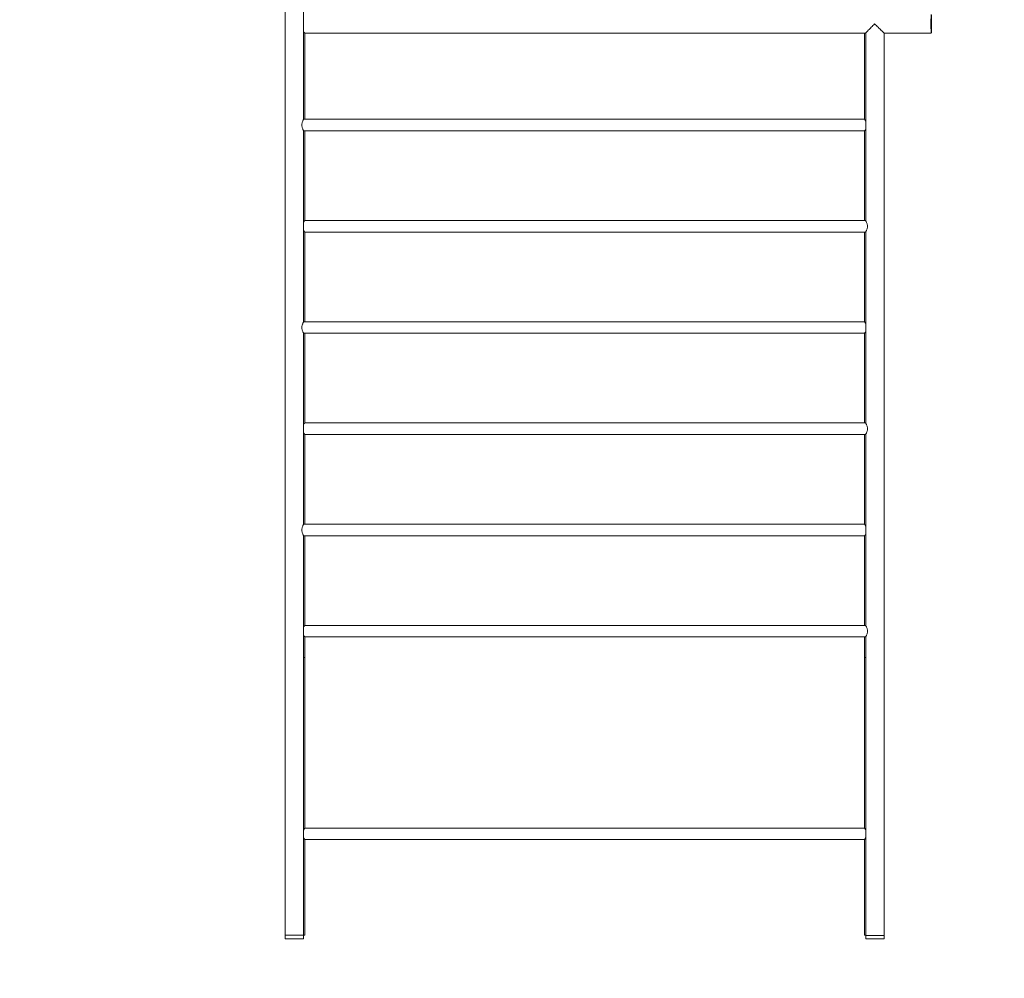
# Model space of a CAD drawing. Header units: millimetres. Extents: x -15460 to -845, y -12492 to -9086.
# Tile 10 of 11: x -2548 to -1697, y -11290 to -10461. Entities that reach past the tile are written whole.
import ezdxf

# ---------------------------------------------------------------- set-up
doc = ezdxf.new("R2010")
doc.units = ezdxf.units.MM
doc.header["$MEASUREMENT"] = 0
doc.layers.add('Default', color=7, linetype='Continuous', lineweight=18, true_color=0x000000)
doc.layers.add('Make2D$visible$lines', color=7, linetype='Continuous', lineweight=18, true_color=0x000000)

msp = doc.modelspace()

# ---------------------------------------------------------------- linework, layer by layer
at = {"layer": 'Default'}
for points in [[(-2318.56, -11252.58), (-2318.56, -11255.58), (-2302.56, -11255.58), (-2302.56, -11252.58)], [(-1816.56, -11252.72), (-1816.56, -11255.72), (-1800.56, -11255.72), (-1800.56, -11252.72)]]:
    msp.add_lwpolyline(points, dxfattribs=at)
msp.add_open_spline([(-4547.88, -12462.73), (-2712.69, -12462.73), (-877.51, -12462.73), (-877.51, -10796.3), (-877.51, -9129.87), (-2712.69, -9129.87), (-4547.88, -9129.87), (-4547.88, -10796.3), (-4547.88, -12462.73)], degree=2, knots=[0, 0, 0, 5526.643888, 5526.643888, 8859.505469, 8859.505469, 14386.149356, 14386.149356, 17719.010938, 17719.010938, 17719.010938], dxfattribs=at)
at = {"layer": 'Make2D$visible$lines'}
for points, degree in [([(-2318.56, -11252.58), (-2318.56, -10731.4), (-2318.56, -10210.22)], 2), ([(-2302.56, -10382.21), (-2302.56, -10464.72), (-2302.56, -10547.23)], 2), ([(-1816.56, -10472.72), (-2059.06, -10472.72), (-2301.56, -10472.72)], 2), ([(-2301.56, -10472.72), (-2301.56, -10509.97), (-2301.56, -10547.22)], 2), ([(-1817.56, -10547.22), (-1817.56, -10509.97), (-1817.56, -10472.72)], 2), ([(-1816.55, -10472.72), (-1816.56, -10472.72), (-1816.56, -10472.72), (-1816.56, -10472.72)], 3), ([(-1816.56, -10634.73), (-1816.56, -10553.72), (-1816.56, -10472.72)], 2), ([(-1759.87, -10472.72), (-1780.22, -10472.72), (-1800.56, -10472.72)], 2), ([(-1800.56, -10472.72), (-1800.56, -10862.72), (-1800.56, -11252.72)], 2), ([(-2302.56, -10547.22), (-2060.06, -10547.22), (-1817.55, -10547.22)], 2), ([(-2302.56, -10557.21), (-2302.56, -10639.72), (-2302.56, -10722.23)], 2), ([(-2302.56, -10557.22), (-2060.06, -10557.22), (-1817.55, -10557.22)], 2), ([(-2301.56, -10557.22), (-2301.56, -10595.97), (-2301.56, -10634.72)], 2), ([(-1817.56, -10634.72), (-1817.56, -10595.97), (-1817.56, -10557.22)], 2), ([(-1816.55, -10634.72), (-2059.06, -10634.72), (-2301.56, -10634.72)], 2), ([(-1816.56, -10634.72), (-1816.56, -10634.72), (-1816.56, -10634.72), (-1816.55, -10634.72)], 3), ([(-1816.55, -10644.72), (-2059.06, -10644.72), (-2301.56, -10644.72)], 2), ([(-2301.56, -10644.72), (-2301.56, -10683.47), (-2301.56, -10722.22)], 2), ([(-1817.56, -10722.22), (-1817.56, -10683.47), (-1817.56, -10644.72)], 2), ([(-1816.55, -10644.72), (-1816.56, -10644.72), (-1816.56, -10644.72), (-1816.56, -10644.72)], 3), ([(-1816.56, -10809.73), (-1816.56, -10727.22), (-1816.56, -10644.72)], 2), ([(-2302.56, -10722.22), (-2060.06, -10722.22), (-1817.55, -10722.22)], 2), ([(-2302.56, -10732.21), (-2302.56, -10814.72), (-2302.56, -10897.23)], 2), ([(-2302.56, -10732.22), (-2060.06, -10732.22), (-1817.55, -10732.22)], 2), ([(-2301.56, -10732.22), (-2301.56, -10770.97), (-2301.56, -10809.72)], 2), ([(-1817.56, -10809.72), (-1817.56, -10770.97), (-1817.56, -10732.22)], 2), ([(-1816.55, -10809.72), (-2059.06, -10809.72), (-2301.56, -10809.72)], 2), ([(-1816.55, -10819.72), (-2059.06, -10819.72), (-2301.56, -10819.72)], 2), ([(-2301.56, -10819.72), (-2301.56, -10858.47), (-2301.56, -10897.22)], 2), ([(-1817.56, -10897.22), (-1817.56, -10858.47), (-1817.56, -10819.72)], 2), ([(-1816.56, -10819.72), (-1816.56, -10819.72), (-1816.56, -10819.72), (-1816.55, -10819.72)], 3), ([(-1816.56, -10984.73), (-1816.56, -10902.22), (-1816.56, -10819.72)], 2), ([(-2302.56, -10897.22), (-2060.06, -10897.22), (-1817.55, -10897.22)], 2), ([(-2302.56, -10907.21), (-2302.56, -11079.9), (-2302.56, -11252.58)], 2), ([(-2302.56, -10907.22), (-2060.06, -10907.22), (-1817.55, -10907.22)], 2), ([(-2301.56, -10907.22), (-2301.56, -10945.97), (-2301.56, -10984.72)], 2), ([(-1817.56, -10984.72), (-1817.56, -10945.97), (-1817.56, -10907.22)], 2), ([(-1816.55, -10984.72), (-2059.06, -10984.72), (-2301.56, -10984.72)], 2), ([(-1816.56, -10984.72), (-1816.56, -10984.72), (-1816.56, -10984.72), (-1816.55, -10984.72)], 3), ([(-1816.55, -10994.72), (-2059.06, -10994.72), (-2301.56, -10994.72)], 2), ([(-2301.56, -10994.72), (-2301.56, -11003.54), (-2301.56, -11012.36)], 2), ([(-1817.56, -11012.36), (-1817.56, -11003.54), (-1817.56, -10994.72)], 2), ([(-1816.55, -10994.72), (-1816.56, -10994.72), (-1816.56, -10994.72), (-1816.56, -10994.72)], 3), ([(-1816.56, -11252.72), (-1816.56, -11123.72), (-1816.56, -10994.72)], 2), ([(-2302.54, -11012.36), (-2302.55, -11012.36), (-2302.56, -11012.36)], 2), ([(-2302.52, -11012.36), (-2302.53, -11012.36), (-2302.54, -11012.36)], 2), ([(-2302.45, -11012.36), (-2302.49, -11012.36), (-2302.52, -11012.36)], 2), ([(-2302.43, -11012.36), (-2302.44, -11012.36), (-2302.45, -11012.36)], 2), ([(-2302.36, -11012.36), (-2302.4, -11012.36), (-2302.43, -11012.36)], 2), ([(-2302.35, -11012.36), (-2302.35, -11012.36), (-2302.36, -11012.36)], 2), ([(-2302.27, -11012.36), (-2302.31, -11012.36), (-2302.35, -11012.36)], 2), ([(-2302.26, -11012.36), (-2302.27, -11012.36), (-2302.27, -11012.36)], 2), ([(-2302.24, -11012.36), (-2302.25, -11012.36), (-2302.26, -11012.36)], 2), ([(-2302.18, -11012.36), (-2302.21, -11012.36), (-2302.24, -11012.36)], 2), ([(-2302.16, -11012.36), (-2302.17, -11012.36), (-2302.18, -11012.36)], 2), ([(-2302.11, -11012.36), (-2302.14, -11012.36), (-2302.16, -11012.36)], 2), ([(-2302.09, -11012.36), (-2302.1, -11012.36), (-2302.11, -11012.36)], 2), ([(-2302.04, -11012.36), (-2302.06, -11012.36), (-2302.09, -11012.36)], 2), ([(-2302.02, -11012.36), (-2302.03, -11012.36), (-2302.04, -11012.36)], 2), ([(-2301.97, -11012.36), (-2302, -11012.36), (-2302.02, -11012.36)], 2), ([(-2301.95, -11012.36), (-2301.96, -11012.36), (-2301.97, -11012.36)], 2), ([(-2301.91, -11012.36), (-2301.93, -11012.36), (-2301.95, -11012.36)], 2), ([(-2301.89, -11012.36), (-2301.9, -11012.36), (-2301.91, -11012.36)], 2), ([(-2301.85, -11012.36), (-2301.87, -11012.36), (-2301.89, -11012.36)], 2), ([(-2301.84, -11012.36), (-2301.85, -11012.36), (-2301.85, -11012.36)], 2), ([(-2301.8, -11012.36), (-2301.82, -11012.36), (-2301.84, -11012.36)], 2), ([(-2301.78, -11012.36), (-2301.79, -11012.36), (-2301.8, -11012.36)], 2), ([(-2301.75, -11012.36), (-2301.77, -11012.36), (-2301.78, -11012.36)], 2), ([(-2301.74, -11012.36), (-2301.75, -11012.36), (-2301.75, -11012.36)], 2), ([(-2301.71, -11012.36), (-2301.73, -11012.36), (-2301.74, -11012.36)], 2), ([(-2301.7, -11012.36), (-2301.7, -11012.36), (-2301.71, -11012.36)], 2), ([(-2301.67, -11012.36), (-2301.69, -11012.36), (-2301.7, -11012.36)], 2), ([(-2301.66, -11012.36), (-2301.67, -11012.36), (-2301.67, -11012.36)], 2), ([(-2301.61, -11012.36), (-2301.64, -11012.36), (-2301.66, -11012.36)], 2), ([(-2301.66, -11012.36), (-2301.66, -11012.36), (-2301.66, -11012.36)], 2), ([(-2301.59, -11012.36), (-2301.6, -11012.36), (-2301.61, -11012.36)], 2), ([(-2301.56, -11012.36), (-2301.58, -11012.36), (-2301.59, -11012.36)], 2), ([(-2301.56, -11012.36), (-2301.56, -11012.36), (-2301.56, -11012.36)], 2), ([(-2301.56, -11012.36), (-2301.56, -11086.11), (-2301.56, -11159.86)], 2), ([(-1817.55, -11012.36), (-1817.55, -11012.36), (-1817.56, -11012.36)], 2), ([(-1817.56, -11012.36), (-1817.56, -11086.11), (-1817.56, -11159.86)], 2), ([(-1817.54, -11012.36), (-1817.54, -11012.36), (-1817.55, -11012.36)], 2), ([(-1817.55, -11012.36), (-1817.55, -11012.36), (-1817.55, -11012.36)], 2), ([(-1817.55, -11012.36), (-1817.55, -11012.36), (-1817.55, -11012.36)], 2), ([(-1817.55, -11012.36), (-1817.55, -11012.36), (-1817.55, -11012.36)], 2), ([(-1817.53, -11012.36), (-1817.53, -11012.36), (-1817.54, -11012.36)], 2), ([(-1817.52, -11012.36), (-1817.52, -11012.36), (-1817.53, -11012.36)], 2), ([(-1817.51, -11012.36), (-1817.51, -11012.36), (-1817.52, -11012.36)], 2), ([(-1817.5, -11012.36), (-1817.51, -11012.36), (-1817.51, -11012.36)], 2), ([(-1817.45, -11012.36), (-1817.47, -11012.36), (-1817.5, -11012.36)], 2), ([(-1817.5, -11012.36), (-1817.5, -11012.36), (-1817.5, -11012.36)], 2), ([(-1817.44, -11012.36), (-1817.44, -11012.36), (-1817.45, -11012.36)], 2), ([(-1817.45, -11012.36), (-1817.45, -11012.36), (-1817.45, -11012.36)], 2), ([(-1817.41, -11012.36), (-1817.42, -11012.36), (-1817.44, -11012.36)], 2), ([(-1817.4, -11012.36), (-1817.41, -11012.36), (-1817.41, -11012.36)], 2), ([(-1817.37, -11012.36), (-1817.39, -11012.36), (-1817.4, -11012.36)], 2), ([(-1817.36, -11012.36), (-1817.36, -11012.36), (-1817.37, -11012.36)], 2), ([(-1817.33, -11012.36), (-1817.34, -11012.36), (-1817.36, -11012.36)], 2), ([(-1817.31, -11012.36), (-1817.32, -11012.36), (-1817.33, -11012.36)], 2), ([(-1817.28, -11012.36), (-1817.29, -11012.36), (-1817.31, -11012.36)], 2), ([(-1817.26, -11012.36), (-1817.27, -11012.36), (-1817.28, -11012.36)], 2), ([(-1817.22, -11012.36), (-1817.24, -11012.36), (-1817.26, -11012.36)], 2), ([(-1817.2, -11012.36), (-1817.21, -11012.36), (-1817.22, -11012.36)], 2), ([(-1817.16, -11012.36), (-1817.18, -11012.36), (-1817.2, -11012.36)], 2), ([(-1817.14, -11012.36), (-1817.15, -11012.36), (-1817.16, -11012.36)], 2), ([(-1817.09, -11012.36), (-1817.11, -11012.36), (-1817.14, -11012.36)], 2), ([(-1817.07, -11012.36), (-1817.08, -11012.36), (-1817.09, -11012.36)], 2), ([(-1817.02, -11012.36), (-1817.05, -11012.36), (-1817.07, -11012.36)], 2), ([(-1817, -11012.36), (-1817.01, -11012.36), (-1817.02, -11012.36)], 2), ([(-1816.95, -11012.36), (-1816.97, -11012.36), (-1817, -11012.36)], 2), ([(-1816.92, -11012.36), (-1816.94, -11012.36), (-1816.95, -11012.36)], 2), ([(-1816.87, -11012.36), (-1816.9, -11012.36), (-1816.92, -11012.36)], 2), ([(-1816.85, -11012.36), (-1816.86, -11012.36), (-1816.87, -11012.36)], 2), ([(-1816.84, -11012.36), (-1816.84, -11012.36), (-1816.85, -11012.36)], 2), ([(-1816.76, -11012.36), (-1816.8, -11012.36), (-1816.84, -11012.36)], 2), ([(-1816.75, -11012.36), (-1816.76, -11012.36), (-1816.76, -11012.36)], 2), ([(-1816.68, -11012.36), (-1816.71, -11012.36), (-1816.75, -11012.36)], 2), ([(-1816.66, -11012.36), (-1816.67, -11012.36), (-1816.68, -11012.36)], 2), ([(-1816.59, -11012.36), (-1816.62, -11012.36), (-1816.66, -11012.36)], 2), ([(-1816.57, -11012.36), (-1816.58, -11012.36), (-1816.59, -11012.36)], 2), ([(-1816.56, -11012.36), (-1816.56, -11012.36), (-1816.57, -11012.36)], 2), ([(-2301.56, -11159.86), (-2059.56, -11159.86), (-1817.56, -11159.86)], 2), ([(-2301.56, -11169.86), (-2301.56, -11211.11), (-2301.56, -11252.36)], 2), ([(-2301.56, -11169.86), (-2059.56, -11169.86), (-1817.56, -11169.86)], 2), ([(-1817.56, -11169.86), (-1817.56, -11211.11), (-1817.56, -11252.36)], 2), ([(-2301.56, -11252.36), (-2302.06, -11252.36), (-2302.56, -11252.36)], 2), ([(-1816.56, -11252.36), (-1817.06, -11252.36), (-1817.56, -11252.36)], 2), ([(-1808.83, -11252.72), (-1804.69, -11252.72), (-1800.56, -11252.72)], 2)]:
    msp.add_open_spline(points, degree=degree, dxfattribs=at)
for points, weights, knots in [([(-1759.87, -10472.72), (-1760.14, -10472.72), (-1760.14, -10464.72), (-1760.14, -10456.72), (-1759.87, -10456.72), (-1759.6, -10456.72), (-1759.6, -10464.72), (-1759.6, -10472.72), (-1759.87, -10472.72)], [1, 0.707106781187, 1, 0.707106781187, 1, 0.707106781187, 1, 0.707106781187, 1], [0, 0, 0, 12.566371, 12.566371, 25.132741, 25.132741, 37.699112, 37.699112, 50.265482, 50.265482, 50.265482]), ([(-2318.56, -11252.58), (-2318.29, -11252.58), (-2310.29, -11252.58), (-2302.64, -11252.58), (-2302.56, -11252.58)], [0.982266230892, 0.707106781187, 1, 0.716259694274, 0.982266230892], [12.173672, 12.173672, 12.173672, 24.939508, 24.939508, 37.306413, 37.306413, 37.306413])]:
    msp.add_rational_spline(points, weights, degree=2, knots=knots, dxfattribs=at)
for points, knots in [([(-1816.56, -10472.72), (-1816.56, -10472.71), (-1816.55, -10472.69), (-1816.5, -10472.63), (-1816.39, -10472.49), (-1816.21, -10472.29), (-1815.83, -10471.87), (-1815.18, -10471.19), (-1813.8, -10469.75), (-1811.66, -10467.57), (-1809.83, -10465.72), (-1808.83, -10464.72)], [0, 0, 0, 0, 0.018981, 0.069719, 0.23781, 0.533443, 0.892214, 1.946691, 3.3331, 6.882254, 11.126101, 11.126101, 11.126101, 11.126101]), ([(-1808.83, -10464.72), (-1808.32, -10465.23), (-1807.31, -10466.23), (-1805.4, -10468.13), (-1803.66, -10469.84), (-1802.15, -10471.29), (-1801.44, -10471.96), (-1801.01, -10472.36), (-1800.79, -10472.55), (-1800.66, -10472.66), (-1800.59, -10472.71), (-1800.57, -10472.72), (-1800.56, -10472.72)], [0, 0, 0, 0, 2.153292, 4.271956, 8.061379, 9.480145, 10.566625, 10.979033, 11.254495, 11.432137, 11.482562, 11.507491, 11.507491, 11.507491, 11.507491]), ([(-2302.56, -10471.85), (-2302.49, -10471.91), (-2302.42, -10471.98), (-2302.12, -10472.25), (-2301.93, -10472.42), (-2301.66, -10472.66), (-2301.58, -10472.72), (-2301.56, -10472.72)], [11.384128, 11.384128, 11.384128, 11.384128, 11.875196, 11.875196, 13.588812, 13.588812, 15.306152, 15.306152, 15.306152, 15.306152]), ([(-2302.56, -10547.23), (-2302.56, -10547.24), (-2302.56, -10547.26), (-2302.58, -10547.31), (-2302.63, -10547.42), (-2302.76, -10547.67), (-2302.91, -10547.96), (-2303.13, -10548.41), (-2303.42, -10549.05), (-2303.78, -10549.99), (-2304.06, -10551.1), (-2304.12, -10551.86), (-2304.12, -10552.22), (-2304.12, -10552.41), (-2304.11, -10552.77), (-2304.01, -10553.52), (-2303.78, -10554.46), (-2303.42, -10555.39), (-2303.13, -10556.03), (-2302.91, -10556.48), (-2302.76, -10556.78), (-2302.63, -10557.03), (-2302.58, -10557.13), (-2302.56, -10557.19), (-2302.56, -10557.21), (-2302.56, -10557.21)], [0, 0, 0, 0, 0.022562, 0.06058, 0.183343, 0.355321, 0.901281, 1.182068, 1.845197, 3.024109, 4.184369, 5.283813, 5.283813, 5.283813, 5.837017, 6.383256, 7.543516, 8.722428, 9.385557, 9.666344, 10.212304, 10.384282, 10.507045, 10.545063, 10.567625, 10.567625, 10.567625, 10.567625]), ([(-2302.56, -10547.22), (-2302.56, -10547.22), (-2302.56, -10547.22), (-2302.56, -10547.22), (-2302.56, -10547.22), (-2302.56, -10547.22), (-2302.56, -10547.22)], [16.2162094, 16.2162094, 16.2162094, 16.2162094, 16.2526034, 16.2526034, 16.2526034, 16.3788633, 16.3788633, 16.3788633, 16.3788633]), ([(-1816.56, -10548.82), (-1816.6, -10548.75), (-1816.68, -10548.59), (-1816.85, -10548.27), (-1817.09, -10547.87), (-1817.32, -10547.52), (-1817.47, -10547.31), (-1817.53, -10547.24), (-1817.54, -10547.23), (-1817.55, -10547.22)], [0, 0, 0, 0, 0.257751, 0.546572, 1.08631, 1.638648, 1.823829, 1.874198, 1.890224, 1.890224, 1.890224, 1.890224]), ([(-1817.55, -10557.22), (-1817.54, -10557.22), (-1817.53, -10557.2), (-1817.47, -10557.14), (-1817.32, -10556.93), (-1816.99, -10556.42), (-1816.72, -10555.94), (-1816.56, -10555.62)], [0, 0, 0, 0, 0.016026, 0.066395, 0.251575, 0.803914, 1.890224, 1.890224, 1.890224, 1.890224]), ([(-2302.56, -10557.22), (-2302.56, -10557.22), (-2302.56, -10557.22), (-2302.56, -10557.22), (-2302.56, -10557.22), (-2302.56, -10557.22), (-2302.56, -10557.22)], [32.2428299, 32.2428299, 32.2428299, 32.2428299, 32.3690898, 32.3690898, 32.3690898, 32.4054838, 32.4054838, 32.4054838, 32.4054838]), ([(-2301.56, -10634.72), (-2301.57, -10634.73), (-2301.59, -10634.74), (-2301.64, -10634.79), (-2301.79, -10634.98), (-2302.12, -10635.47), (-2302.39, -10635.93), (-2302.56, -10636.26)], [0, 0, 0, 0, 0.017602, 0.061138, 0.22638, 0.734861, 1.836625, 1.836625, 1.836625, 1.836625]), ([(-1816.56, -10644.72), (-1816.56, -10644.71), (-1816.55, -10644.7), (-1816.54, -10644.65), (-1816.5, -10644.57), (-1816.38, -10644.33), (-1816.22, -10644.05), (-1816, -10643.6), (-1815.68, -10642.94), (-1815.29, -10641.98), (-1815.01, -10640.84), (-1814.94, -10640.09), (-1814.94, -10639.72), (-1814.94, -10639.54), (-1814.96, -10639.17), (-1815.05, -10638.42), (-1815.29, -10637.46), (-1815.68, -10636.51), (-1816, -10635.84), (-1816.22, -10635.4), (-1816.38, -10635.11), (-1816.5, -10634.87), (-1816.54, -10634.79), (-1816.55, -10634.75), (-1816.56, -10634.73), (-1816.56, -10634.73)], [0, 0, 0, 0, 0.01702, 0.045912, 0.139227, 0.29505, 0.841159, 1.116335, 1.789653, 3.055991, 4.199786, 5.306116, 5.306116, 5.306116, 5.862835, 6.412446, 7.556241, 8.822579, 9.495896, 9.771073, 10.317182, 10.473005, 10.56632, 10.595212, 10.612232, 10.612232, 10.612232, 10.612232]), ([(-2302.56, -10643.19), (-2302.52, -10643.26), (-2302.43, -10643.43), (-2302.25, -10643.75), (-2302.01, -10644.13), (-2301.78, -10644.47), (-2301.64, -10644.65), (-2301.59, -10644.71), (-2301.57, -10644.72), (-2301.56, -10644.72)], [0, 0, 0, 0, 0.261847, 0.552518, 1.106958, 1.620683, 1.781932, 1.82377, 1.836625, 1.836625, 1.836625, 1.836625]), ([(-2302.56, -10722.23), (-2302.56, -10722.24), (-2302.56, -10722.26), (-2302.58, -10722.31), (-2302.63, -10722.42), (-2302.76, -10722.67), (-2302.91, -10722.96), (-2303.13, -10723.41), (-2303.42, -10724.05), (-2303.78, -10724.99), (-2304.06, -10726.1), (-2304.12, -10726.86), (-2304.12, -10727.22), (-2304.12, -10727.41), (-2304.11, -10727.77), (-2304.01, -10728.52), (-2303.78, -10729.46), (-2303.42, -10730.39), (-2303.13, -10731.03), (-2302.91, -10731.48), (-2302.76, -10731.78), (-2302.63, -10732.03), (-2302.58, -10732.13), (-2302.56, -10732.19), (-2302.56, -10732.21), (-2302.56, -10732.21)], [0, 0, 0, 0, 0.022562, 0.06058, 0.183343, 0.355321, 0.901281, 1.182068, 1.845197, 3.024109, 4.184369, 5.283813, 5.283813, 5.283813, 5.837017, 6.383256, 7.543516, 8.722428, 9.385557, 9.666344, 10.212304, 10.384282, 10.507045, 10.545063, 10.567625, 10.567625, 10.567625, 10.567625]), ([(-2302.56, -10722.22), (-2302.56, -10722.22), (-2302.56, -10722.22), (-2302.56, -10722.22), (-2302.56, -10722.22), (-2302.56, -10722.22), (-2302.56, -10722.22)], [16.2162094, 16.2162094, 16.2162094, 16.2162094, 16.2526034, 16.2526034, 16.2526034, 16.3788633, 16.3788633, 16.3788633, 16.3788633]), ([(-1816.56, -10723.82), (-1816.6, -10723.75), (-1816.68, -10723.59), (-1816.85, -10723.27), (-1817.09, -10722.87), (-1817.32, -10722.52), (-1817.47, -10722.31), (-1817.53, -10722.24), (-1817.54, -10722.23), (-1817.55, -10722.22)], [0, 0, 0, 0, 0.257751, 0.546572, 1.08631, 1.638648, 1.823829, 1.874198, 1.890224, 1.890224, 1.890224, 1.890224]), ([(-2302.56, -10732.22), (-2302.56, -10732.22), (-2302.56, -10732.22), (-2302.56, -10732.22), (-2302.56, -10732.22), (-2302.56, -10732.22), (-2302.56, -10732.22)], [32.2428299, 32.2428299, 32.2428299, 32.2428299, 32.3690898, 32.3690898, 32.3690898, 32.4054838, 32.4054838, 32.4054838, 32.4054838]), ([(-1817.55, -10732.22), (-1817.54, -10732.21), (-1817.52, -10732.2), (-1817.47, -10732.14), (-1817.32, -10731.93), (-1816.99, -10731.42), (-1816.72, -10730.94), (-1816.56, -10730.62)], [0, 0, 0, 0, 0.01345, 0.066229, 0.253602, 0.79487, 1.890224, 1.890224, 1.890224, 1.890224]), ([(-2301.56, -10809.72), (-2301.57, -10809.73), (-2301.59, -10809.74), (-2301.64, -10809.79), (-2301.79, -10809.98), (-2302.12, -10810.47), (-2302.39, -10810.93), (-2302.56, -10811.26)], [0, 0, 0, 0, 0.017602, 0.061138, 0.22638, 0.734861, 1.836625, 1.836625, 1.836625, 1.836625]), ([(-1816.55, -10809.72), (-1816.55, -10809.72), (-1816.55, -10809.72), (-1816.55, -10809.72), (-1816.56, -10809.72), (-1816.56, -10809.72), (-1816.56, -10809.72)], [16.1750518, 16.1750518, 16.1750518, 16.1750518, 16.2114457, 16.2114457, 16.2114457, 16.3388139, 16.3388139, 16.3388139, 16.3388139]), ([(-1816.56, -10809.73), (-1816.56, -10809.73), (-1816.55, -10809.75), (-1816.54, -10809.79), (-1816.5, -10809.87), (-1816.38, -10810.11), (-1816.22, -10810.4), (-1816, -10810.84), (-1815.68, -10811.51), (-1815.29, -10812.46), (-1815.01, -10813.6), (-1814.94, -10814.35), (-1814.94, -10814.72), (-1814.94, -10814.91), (-1814.96, -10815.28), (-1815.05, -10816.02), (-1815.29, -10816.98), (-1815.68, -10817.94), (-1816, -10818.6), (-1816.22, -10819.05), (-1816.38, -10819.33), (-1816.5, -10819.57), (-1816.54, -10819.65), (-1816.55, -10819.7), (-1816.56, -10819.71), (-1816.56, -10819.72)], [0, 0, 0, 0, 0.01702, 0.045912, 0.139227, 0.29505, 0.841159, 1.116335, 1.789653, 3.055991, 4.199786, 5.306116, 5.306116, 5.306116, 5.862835, 6.412446, 7.556241, 8.822579, 9.495897, 9.771073, 10.317182, 10.473005, 10.56632, 10.595212, 10.612232, 10.612232, 10.612232, 10.612232]), ([(-2302.56, -10818.19), (-2302.52, -10818.26), (-2302.43, -10818.42), (-2302.25, -10818.74), (-2302.02, -10819.12), (-2301.79, -10819.46), (-2301.64, -10819.65), (-2301.59, -10819.7), (-2301.57, -10819.72), (-2301.56, -10819.72)], [0, 0, 0, 0, 0.258037, 0.543322, 1.101764, 1.610245, 1.775487, 1.819022, 1.836625, 1.836625, 1.836625, 1.836625]), ([(-2302.56, -10897.23), (-2302.56, -10897.24), (-2302.56, -10897.26), (-2302.58, -10897.31), (-2302.63, -10897.42), (-2302.76, -10897.67), (-2302.91, -10897.96), (-2303.13, -10898.41), (-2303.42, -10899.05), (-2303.78, -10899.99), (-2304.06, -10901.1), (-2304.12, -10901.86), (-2304.12, -10902.22), (-2304.12, -10902.41), (-2304.11, -10902.77), (-2304.01, -10903.52), (-2303.78, -10904.46), (-2303.42, -10905.39), (-2303.13, -10906.03), (-2302.91, -10906.48), (-2302.76, -10906.78), (-2302.63, -10907.03), (-2302.58, -10907.13), (-2302.56, -10907.19), (-2302.56, -10907.21), (-2302.56, -10907.21)], [0, 0, 0, 0, 0.022562, 0.06058, 0.183343, 0.355321, 0.901281, 1.182068, 1.845197, 3.024109, 4.184369, 5.283813, 5.283813, 5.283813, 5.837017, 6.383256, 7.543516, 8.722428, 9.385557, 9.666344, 10.212304, 10.384282, 10.507045, 10.545063, 10.567625, 10.567625, 10.567625, 10.567625]), ([(-1816.56, -10898.82), (-1816.6, -10898.75), (-1816.68, -10898.58), (-1816.86, -10898.26), (-1817.09, -10897.87), (-1817.32, -10897.52), (-1817.47, -10897.31), (-1817.52, -10897.24), (-1817.54, -10897.23), (-1817.55, -10897.22)], [0, 0, 0, 0, 0.260539, 0.555475, 1.095354, 1.636621, 1.823995, 1.876773, 1.890224, 1.890224, 1.890224, 1.890224]), ([(-1817.55, -10907.22), (-1817.54, -10907.21), (-1817.52, -10907.2), (-1817.47, -10907.14), (-1817.32, -10906.93), (-1816.99, -10906.42), (-1816.72, -10905.94), (-1816.56, -10905.62)], [0, 0, 0, 0, 0.01345, 0.066229, 0.253602, 0.79487, 1.890224, 1.890224, 1.890224, 1.890224]), ([(-2301.56, -10984.72), (-2301.57, -10984.73), (-2301.59, -10984.74), (-2301.64, -10984.79), (-2301.79, -10984.98), (-2302.12, -10985.47), (-2302.39, -10985.93), (-2302.56, -10986.26)], [0, 0, 0, 0, 0.017602, 0.061138, 0.22638, 0.734861, 1.836625, 1.836625, 1.836625, 1.836625]), ([(-1816.56, -10994.72), (-1816.56, -10994.71), (-1816.55, -10994.7), (-1816.54, -10994.65), (-1816.5, -10994.57), (-1816.38, -10994.33), (-1816.22, -10994.05), (-1816, -10993.6), (-1815.68, -10992.94), (-1815.29, -10991.98), (-1815.01, -10990.84), (-1814.94, -10990.09), (-1814.94, -10989.72), (-1814.94, -10989.54), (-1814.96, -10989.18), (-1815.05, -10988.43), (-1815.29, -10987.47), (-1815.67, -10986.51), (-1815.99, -10985.85), (-1816.22, -10985.4), (-1816.38, -10985.11), (-1816.49, -10984.88), (-1816.54, -10984.79), (-1816.55, -10984.75), (-1816.56, -10984.73), (-1816.56, -10984.73)], [0, 0, 0, 0, 0.01702, 0.045912, 0.139227, 0.29505, 0.841159, 1.116335, 1.789653, 3.055991, 4.199786, 5.306116, 5.306116, 5.306116, 5.850913, 6.38655, 7.556227, 8.822571, 9.47278, 9.780482, 10.314046, 10.46761, 10.563805, 10.594194, 10.612042, 10.612042, 10.612042, 10.612042]), ([(-2302.56, -10993.19), (-2302.52, -10993.26), (-2302.43, -10993.43), (-2302.25, -10993.75), (-2302.01, -10994.13), (-2301.78, -10994.47), (-2301.64, -10994.65), (-2301.59, -10994.71), (-2301.57, -10994.72), (-2301.56, -10994.72)], [0, 0, 0, 0, 0.261847, 0.552518, 1.106958, 1.620683, 1.781932, 1.82377, 1.836625, 1.836625, 1.836625, 1.836625]), ([(-2302.56, -11161.71), (-2302.53, -11161.64), (-2302.46, -11161.49), (-2302.32, -11161.19), (-2302.03, -11160.64), (-2301.75, -11160.18), (-2301.56, -11159.86)], [0, 0, 0, 0, 0.229827, 0.486931, 0.983531, 2.101289, 2.101289, 2.101289, 2.101289]), ([(-1817.56, -11159.86), (-1817.51, -11159.94), (-1817.41, -11160.1), (-1817.22, -11160.41), (-1816.92, -11160.94), (-1816.69, -11161.39), (-1816.56, -11161.69)], [0, 0, 0, 0, 0.28371, 0.558522, 1.096142, 2.085998, 2.085998, 2.085998, 2.085998]), ([(-2301.56, -11169.86), (-2301.61, -11169.78), (-2301.71, -11169.62), (-2301.9, -11169.29), (-2302.2, -11168.77), (-2302.42, -11168.32), (-2302.56, -11168.02)], [0, 0, 0, 0, 0.287667, 0.58045, 1.117757, 2.101289, 2.101289, 2.101289, 2.101289]), ([(-1816.56, -11168.03), (-1816.59, -11168.1), (-1816.66, -11168.26), (-1816.81, -11168.56), (-1817.1, -11169.1), (-1817.36, -11169.55), (-1817.56, -11169.86)], [0, 0, 0, 0, 0.240816, 0.509301, 1.001023, 2.085999, 2.085999, 2.085999, 2.085999])]:
    msp.add_open_spline(points, degree=3, knots=knots, dxfattribs=at)
for points, weights in [([(-2301.56, -11012.36), (-2301.55, -11012.36), (-2301.56, -11012.36)], [0.854125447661, 0.853449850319, 0.853572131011]), ([(-1816.56, -11252.72), (-1816.65, -11252.72), (-1808.83, -11252.72)], [0.990990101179, 0.711683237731, 1])]:
    msp.add_rational_spline(points, weights, degree=2, dxfattribs=at)

doc.saveas('drawing.dxf')
